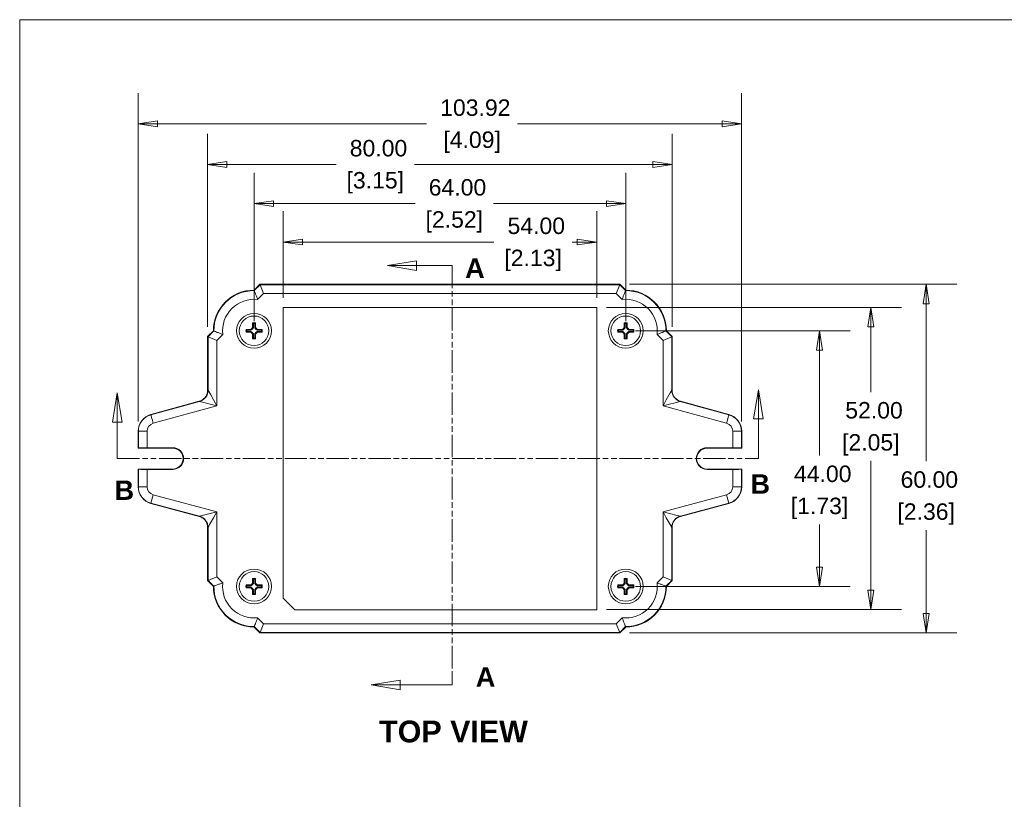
# Model space of a CAD drawing. Header units: millimetres. Extents: x 8 to 457, y 8 to 352.
# Tile 3 of 6: x 13 to 182, y 213 to 347. Entities that reach past the tile are written whole.
import ezdxf

# ---------------------------------------------------------------- set-up
doc = ezdxf.new("R2010")
doc.units = ezdxf.units.MM
doc.header["$LTSCALE"] = 1.666667
doc.linetypes.add('DOUBLE_DASH_CHAIN', pattern=[1.2403, 0.6614, -0.0827, 0.1654, -0.0827, 0.1654, -0.0827])
for name, color, linetype, lineweight in [('Dimension (ANSI)', 7, 'Continuous', 9), ('Section Line (ANSI)', 7, 'DOUBLE_DASH_CHAIN', 9), ('Sketch Geometry (ANSI)', 7, 'Continuous', 9), ('Symbol (ANSI)', 7, 'Continuous', 9), ('Visible (ANSI)', 7, 'Continuous', 9), ('Visible Narrow (ANSI)', 7, 'Continuous', 9)]:
    doc.layers.add(name, color=color, linetype=linetype, lineweight=lineweight)
doc.styles.add('Label Text (ANSI)', font='arialbd.ttf')
doc.styles.add('Note Text (ANSI)', font='arial.ttf')
doc.styles.add('Text Style95', font='arialbd.ttf')
doc.dimstyles.new('Default - mm_inch (ANSI)', dxfattribs={"dimscale": 1.666667, "dimtxt": 1.7, "dimasz": 2, "dimexe": 3.175, "dimexo": 1, "dimgap": 0.8, "dimtad": 0, "dimtih": 1, "dimtoh": 1, "dimrnd": 1e-08, "dimzin": 4, "dimdsep": 46, "dimtxsty": 'Note Text (ANSI)', "dimblk": 'Filled-1', "dimcen": 0.09, "dimdle": 10, "dimclrd": 256, "dimclre": 256, "dimclrt": 256, "dimadec": 1, "dimazin": 0, "dimtfac": 1.176471, "dimtofl": 0, "dimtmove": 0, "dimatfit": 3, "dimfxl": 0, "dimtolj": 1, "dimtzin": 0, "dimlwd": -1, "dimlwe": -1, "dimarcsym": 0})

# ---------------------------------------------------------------- blocks, each defined once
blk = doc.blocks.new('Borders Default Border')
at = {"layer": 'Sketch Geometry (ANSI)', "flags": 128}
blk.add_lwpolyline([(7.62, 7.62), (7.62, 208.28), (271.78, 208.28), (271.78, 7.62), (7.62, 7.62)], dxfattribs=at)
blk = doc.blocks.new('2dTransSection0')
at = {"layer": 'Section Line (ANSI)', "linetype": 'Continuous'}
for p, q in [((48.62, 183.38), (45.62, 182.88)), ((48.62, 182.38), (48.62, 183.38)), ((48.62, 182.88), (45.62, 182.88)), ((45.62, 182.88), (48.62, 182.38)), ((52.31, 182.88), (48.62, 182.88)), ((52.31, 182.88), (52.31, 181.47)), ((52.31, 140.99), (52.31, 139.58)), ((46.93, 140.08), (43.93, 139.58)), ((46.93, 139.58), (43.93, 139.58)), ((43.93, 139.58), (46.93, 139.08)), ((46.93, 139.08), (46.93, 140.08)), ((52.31, 139.58), (46.93, 139.58))]:
    blk.add_line(p, q, dxfattribs=at)
at = {"layer": 'Section Line (ANSI)', "linetype": 'DOUBLE_DASH_CHAIN', "ltscale": 2.110979}
blk.add_line((52.31, 182.88), (52.31, 139.58), dxfattribs=at)
at = {"layer": 'Section Line (ANSI)', "linetype": 'Continuous', "flags": 128}
for points in [[(48.62, 183.38), (45.62, 182.88), (48.62, 182.38), (48.62, 183.38)], [(46.93, 140.08), (43.93, 139.58), (46.93, 139.08), (46.93, 140.08)]]:
    blk.add_lwpolyline(points, dxfattribs=at)
at = {"layer": 'Section Line (ANSI)'}
for points in [[(48.62, 183.38), (45.62, 182.88), (48.62, 182.38), (48.62, 183.38)], [(46.93, 140.08), (43.93, 139.58), (46.93, 139.08), (46.93, 140.08)]]:
    blk.add_solid(points, dxfattribs=at)
at = {"layer": 'Section Line (ANSI)', "char_height": 2, "attachment_point": 7, "style": 'Label Text (ANSI)'}
for insert in [(53.64, 181.62), (54.74, 139.41)]:
    blk.add_mtext('A', dxfattribs=dict(at, insert=insert))
blk = doc.blocks.new('2dTransSection1')
at = {"layer": 'Section Line (ANSI)', "linetype": 'Continuous'}
for p, q in [((83.94, 170.06), (83.44, 167.06)), ((83.94, 167.06), (83.94, 170.06)), ((84.44, 167.06), (83.94, 170.06)), ((17.7, 169.73), (17.2, 166.73)), ((17.7, 166.73), (17.7, 169.73)), ((18.2, 166.73), (17.7, 169.73)), ((83.44, 167.06), (84.44, 167.06)), ((83.94, 162.95), (83.94, 167.06)), ((17.2, 166.73), (18.2, 166.73)), ((17.7, 162.95), (17.7, 166.73)), ((17.7, 162.95), (19.08, 162.95)), ((82.56, 162.95), (83.94, 162.95))]:
    blk.add_line(p, q, dxfattribs=at)
at = {"layer": 'Section Line (ANSI)', "linetype": 'DOUBLE_DASH_CHAIN', "ltscale": 2.09163}
blk.add_line((17.7, 162.95), (83.94, 162.95), dxfattribs=at)
at = {"layer": 'Section Line (ANSI)', "linetype": 'Continuous', "flags": 128}
for points in [[(84.44, 167.06), (83.94, 170.06), (83.44, 167.06), (84.44, 167.06)], [(18.2, 166.73), (17.7, 169.73), (17.2, 166.73), (18.2, 166.73)]]:
    blk.add_lwpolyline(points, dxfattribs=at)
at = {"layer": 'Section Line (ANSI)'}
for points in [[(84.44, 167.06), (83.94, 170.06), (83.44, 167.06), (84.44, 167.06)], [(18.2, 166.73), (17.7, 169.73), (17.2, 166.73), (18.2, 166.73)]]:
    blk.add_solid(points, dxfattribs=at)
at = {"layer": 'Section Line (ANSI)', "char_height": 2, "attachment_point": 7, "style": 'Label Text (ANSI)'}
for insert in [(83.12, 159.33), (17.42, 158.69)]:
    blk.add_mtext('B', dxfattribs=dict(at, insert=insert))
blk = doc.blocks.new('Filled-1')
at = {"color": 0}
for p, q in [((0, 0), (-1, 0.15)), ((-1, 0.15), (-1, -0.15)), ((-1, 0), (0, 0)), ((-1, -0.15), (0, 0))]:
    blk.add_line(p, q, dxfattribs=at)
at = {"color": 0, "flags": 128}
blk.add_lwpolyline([(-1, -0.15), (0, 0), (-1, 0.15), (-1, -0.15)], dxfattribs=at)
at = {"color": 0}
blk.add_solid([(-1, -0.15), (0, 0), (-1, 0.15), (-1, -0.15)], dxfattribs=at)
blk = doc.blocks.new('*D13')
at = {"layer": 'Defpoints', "color": 0, "transparency": 16777216}
for p in [(116.05, 301.59), (116.05, 241.59), (168.78, 241.59)]:
    blk.add_point(p, dxfattribs=at)
at = {"layer": 'Dimension (ANSI)', "transparency": 16777216}
for p, q in [((117.72, 301.59), (174.07, 301.59)), ((168.78, 298.25), (168.78, 271.12)), ((168.78, 244.92), (168.78, 259.26)), ((117.72, 241.59), (174.07, 241.59))]:
    blk.add_line(p, q, dxfattribs=at)
at = {"layer": 'Dimension (ANSI)', "transparency": 16777216, "xscale": 3.333333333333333, "yscale": 3.333333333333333, "zscale": 3.333333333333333}
for p, rotation in [((168.78, 301.59), 90), ((168.78, 241.59), 270)]:
    blk.add_blockref('Filled-1', p, dxfattribs=dict(at, rotation=rotation))
at = {"layer": 'Dimension (ANSI)', "transparency": 16777216, "char_height": 2.833, "attachment_point": 5, "style": 'Note Text (ANSI)'}
for s, insert in [('\\A1; 60.00', (168.78, 267.97)), ('\\A1;[2.36]', (168.78, 262.04))]:
    blk.add_mtext(s, dxfattribs=dict(at, insert=insert))
blk = doc.blocks.new('*D17')
at = {"layer": 'Defpoints', "color": 0, "transparency": 16777216}
for p in [(125.05, 322.22), (45.05, 292.59), (125.05, 292.59)]:
    blk.add_point(p, dxfattribs=at)
at = {"layer": 'Dimension (ANSI)', "transparency": 16777216}
for p, q in [((45.05, 294.25), (45.05, 327.51)), ((125.05, 294.25), (125.05, 327.51)), ((48.39, 322.22), (67.19, 322.22)), ((121.72, 322.22), (80.67, 322.22))]:
    blk.add_line(p, q, dxfattribs=at)
at = {"layer": 'Dimension (ANSI)', "transparency": 16777216, "xscale": 3.333333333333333, "yscale": 3.333333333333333, "zscale": 3.333333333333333, "rotation": 180}
blk.add_blockref('Filled-1', (45.05, 322.22), dxfattribs=at)
at = {"layer": 'Dimension (ANSI)', "transparency": 16777216, "xscale": 3.333333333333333, "yscale": 3.333333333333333, "zscale": 3.333333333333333}
blk.add_blockref('Filled-1', (125.05, 322.22), dxfattribs=at)
at = {"layer": 'Dimension (ANSI)', "transparency": 16777216, "char_height": 2.833, "attachment_point": 5, "style": 'Note Text (ANSI)'}
for s, insert in [('\\A1; 80.00', (73.93, 325)), ('\\A1;[3.15]', (73.93, 319.07))]:
    blk.add_mtext(s, dxfattribs=dict(at, insert=insert))
blk = doc.blocks.new('*D18')
at = {"layer": 'Defpoints', "color": 0, "transparency": 16777216}
for p in [(53.05, 315.48), (53.05, 293.59), (117.05, 293.59)]:
    blk.add_point(p, dxfattribs=at)
at = {"layer": 'Dimension (ANSI)', "transparency": 16777216}
for p, q in [((53.05, 295.25), (53.05, 320.77)), ((117.05, 295.25), (117.05, 320.77)), ((56.39, 315.48), (80.79, 315.48)), ((113.72, 315.48), (94.27, 315.48))]:
    blk.add_line(p, q, dxfattribs=at)
at = {"layer": 'Dimension (ANSI)', "transparency": 16777216, "xscale": 3.333333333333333, "yscale": 3.333333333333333, "zscale": 3.333333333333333, "rotation": 180}
blk.add_blockref('Filled-1', (53.05, 315.48), dxfattribs=at)
at = {"layer": 'Dimension (ANSI)', "transparency": 16777216, "xscale": 3.333333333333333, "yscale": 3.333333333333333, "zscale": 3.333333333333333}
blk.add_blockref('Filled-1', (117.05, 315.48), dxfattribs=at)
at = {"layer": 'Dimension (ANSI)', "transparency": 16777216, "char_height": 2.833, "attachment_point": 5, "style": 'Note Text (ANSI)'}
for s, insert in [('\\A1; 64.00', (87.53, 318.26)), ('\\A1;[2.52]', (87.53, 312.33))]:
    blk.add_mtext(s, dxfattribs=dict(at, insert=insert))
blk = doc.blocks.new('*D19')
at = {"layer": 'Defpoints', "color": 0, "transparency": 16777216}
for p in [(117.05, 293.59), (117.05, 249.59), (150.42, 249.59)]:
    blk.add_point(p, dxfattribs=at)
at = {"layer": 'Dimension (ANSI)', "transparency": 16777216}
for p, q in [((118.72, 293.59), (155.71, 293.59)), ((150.42, 290.25), (150.42, 272.1)), ((150.42, 252.92), (150.42, 260.24)), ((118.72, 249.59), (155.71, 249.59))]:
    blk.add_line(p, q, dxfattribs=at)
at = {"layer": 'Dimension (ANSI)', "transparency": 16777216, "xscale": 3.333333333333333, "yscale": 3.333333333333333, "zscale": 3.333333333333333}
for p, rotation in [((150.42, 293.59), 90), ((150.42, 249.59), 270)]:
    blk.add_blockref('Filled-1', p, dxfattribs=dict(at, rotation=rotation))
at = {"layer": 'Dimension (ANSI)', "transparency": 16777216, "char_height": 2.833, "attachment_point": 5, "style": 'Note Text (ANSI)'}
for s, insert in [('\\A1; 44.00', (150.42, 268.95)), ('\\A1;[1.73]', (150.42, 263.02))]:
    blk.add_mtext(s, dxfattribs=dict(at, insert=insert))
blk = doc.blocks.new('*D35')
at = {"layer": 'Defpoints', "color": 0, "transparency": 16777216}
for p in [(137.01, 329.2), (33.09, 276.3), (137.01, 276.3)]:
    blk.add_point(p, dxfattribs=at)
at = {"layer": 'Dimension (ANSI)', "transparency": 16777216}
for p, q in [((33.09, 277.97), (33.09, 334.49)), ((137.01, 277.97), (137.01, 334.49)), ((36.42, 329.2), (82.77, 329.2)), ((133.68, 329.2), (98.43, 329.2))]:
    blk.add_line(p, q, dxfattribs=at)
at = {"layer": 'Dimension (ANSI)', "transparency": 16777216, "xscale": 3.333333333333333, "yscale": 3.333333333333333, "zscale": 3.333333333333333, "rotation": 180}
blk.add_blockref('Filled-1', (33.09, 329.2), dxfattribs=at)
at = {"layer": 'Dimension (ANSI)', "transparency": 16777216, "xscale": 3.333333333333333, "yscale": 3.333333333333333, "zscale": 3.333333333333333}
blk.add_blockref('Filled-1', (137.01, 329.2), dxfattribs=at)
at = {"layer": 'Dimension (ANSI)', "transparency": 16777216, "attachment_point": 5, "style": 'Note Text (ANSI)'}
for s, insert, char_height in [('\\A1; 103.92', (90.6, 331.98), 2.8333), ('\\A1;[4.09]', (90.6, 326.05), 2.833)]:
    blk.add_mtext(s, dxfattribs=dict(at, insert=insert, char_height=char_height))
blk = doc.blocks.new('*D36')
at = {"layer": 'Defpoints', "color": 0, "transparency": 16777216}
for p in [(112.05, 297.59), (112.05, 245.59), (159.25, 245.59)]:
    blk.add_point(p, dxfattribs=at)
at = {"layer": 'Dimension (ANSI)', "transparency": 16777216}
for p, q in [((113.72, 297.59), (164.54, 297.59)), ((159.25, 294.25), (159.25, 283.04)), ((159.25, 248.92), (159.25, 271.18)), ((113.72, 245.59), (164.54, 245.59))]:
    blk.add_line(p, q, dxfattribs=at)
at = {"layer": 'Dimension (ANSI)', "transparency": 16777216, "xscale": 3.333333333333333, "yscale": 3.333333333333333, "zscale": 3.333333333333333}
for p, rotation in [((159.25, 297.59), 90), ((159.25, 245.59), 270)]:
    blk.add_blockref('Filled-1', p, dxfattribs=dict(at, rotation=rotation))
at = {"layer": 'Dimension (ANSI)', "transparency": 16777216, "char_height": 2.833, "attachment_point": 5, "style": 'Note Text (ANSI)'}
for s, insert in [('\\A1; 52.00', (159.25, 279.89)), ('\\A1;[2.05]', (159.25, 273.96))]:
    blk.add_mtext(s, dxfattribs=dict(at, insert=insert))
blk = doc.blocks.new('*D37')
at = {"layer": 'Defpoints', "color": 0, "transparency": 16777216}
for p in [(112.05, 308.86), (58.05, 297.59), (112.05, 297.59)]:
    blk.add_point(p, dxfattribs=at)
at = {"layer": 'Dimension (ANSI)', "transparency": 16777216}
for p, q in [((58.05, 299.25), (58.05, 314.15)), ((112.05, 299.25), (112.05, 314.15)), ((61.39, 308.86), (94.36, 308.86)), ((108.72, 308.86), (107.84, 308.86))]:
    blk.add_line(p, q, dxfattribs=at)
at = {"layer": 'Dimension (ANSI)', "transparency": 16777216, "xscale": 3.333333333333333, "yscale": 3.333333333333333, "zscale": 3.333333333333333, "rotation": 180}
blk.add_blockref('Filled-1', (58.05, 308.86), dxfattribs=at)
at = {"layer": 'Dimension (ANSI)', "transparency": 16777216, "xscale": 3.333333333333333, "yscale": 3.333333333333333, "zscale": 3.333333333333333}
blk.add_blockref('Filled-1', (112.05, 308.86), dxfattribs=at)
at = {"layer": 'Dimension (ANSI)', "transparency": 16777216, "char_height": 2.833, "attachment_point": 5, "style": 'Note Text (ANSI)'}
for s, insert in [('\\A1; 54.00', (101.1, 311.64)), ('\\A1;[2.13]', (101.1, 305.71))]:
    blk.add_mtext(s, dxfattribs=dict(at, insert=insert))

msp = doc.modelspace()

# ---------------------------------------------------------------- linework, layer by layer
at = {"layer": 'Visible (ANSI)'}
for p, q in [((54.0517, 301.5869), (53.0517, 300.5869)), ((116.0517, 301.5869), (54.0517, 301.5869)), ((54.0847, 301.5073), (54.0517, 301.5869)), ((54.7058, 300.0079), (54.0847, 301.5073)), ((115.3976, 300.0079), (116.0187, 301.5073)), ((116.0187, 301.5073), (116.0517, 301.5869)), ((117.0517, 300.5869), (116.0517, 301.5869)), ((112.0517, 297.5869), (58.0517, 297.5869)), ((58.0517, 297.5869), (58.0517, 247.5869)), ((112.0517, 245.5869), (112.0517, 297.5869)), ((46.0517, 293.5869), (45.0517, 292.5869)), ((51.6742, 293.8369), (52.4742, 293.8369)), ((52.4742, 293.3369), (51.6742, 293.3369)), ((51.7975, 293.6959), (52.5258, 293.6959)), ((52.5258, 293.478), (51.7975, 293.478)), ((52.4742, 293.8369), (52.6517, 293.9869)), ((52.4742, 293.8369), (52.5258, 293.6959)), ((52.4742, 293.3369), (52.5258, 293.478)), ((52.6517, 293.1869), (52.4742, 293.3369)), ((52.5258, 293.6959), (52.7518, 293.8868)), ((52.7518, 293.287), (52.5258, 293.478)), ((52.6517, 293.9869), (52.8017, 294.1644)), ((52.6517, 293.9869), (52.7518, 293.8868)), ((52.7518, 293.8868), (52.9428, 294.1128)), ((52.8017, 294.1644), (52.8017, 294.9644)), ((52.8017, 294.1644), (52.9428, 294.1128)), ((52.9428, 294.1128), (52.9428, 294.8411)), ((53.1606, 294.8411), (53.1606, 294.1128)), ((53.3017, 294.1644), (53.1606, 294.1128)), ((53.1606, 294.1128), (53.3516, 293.8868)), ((53.3017, 294.9644), (53.3017, 294.1644)), ((53.3017, 294.1644), (53.4517, 293.9869)), ((53.4517, 293.9869), (53.3516, 293.8868)), ((53.3516, 293.8868), (53.5776, 293.6959)), ((53.5776, 293.478), (53.3516, 293.287)), ((53.4517, 293.9869), (53.6292, 293.8369)), ((53.6292, 293.3369), (53.4517, 293.1869)), ((53.6292, 293.8369), (53.5776, 293.6959)), ((53.5776, 293.6959), (54.3059, 293.6959)), ((53.6292, 293.3369), (53.5776, 293.478)), ((54.3059, 293.478), (53.5776, 293.478)), ((53.6292, 293.8369), (54.4292, 293.8369)), ((54.4292, 293.3369), (53.6292, 293.3369)), ((115.6742, 293.8369), (116.4742, 293.8369)), ((116.4742, 293.3369), (115.6742, 293.3369)), ((115.7975, 293.6959), (116.5258, 293.6959)), ((116.5258, 293.478), (115.7975, 293.478)), ((116.4742, 293.8369), (116.6517, 293.9869)), ((116.4742, 293.8369), (116.5258, 293.6959)), ((116.4742, 293.3369), (116.5258, 293.478)), ((116.6517, 293.1869), (116.4742, 293.3369)), ((116.5258, 293.6959), (116.7518, 293.8868)), ((116.7518, 293.287), (116.5258, 293.478)), ((116.6517, 293.9869), (116.8017, 294.1644)), ((116.6517, 293.9869), (116.7518, 293.8868)), ((116.7518, 293.8868), (116.9428, 294.1128)), ((116.8017, 294.1644), (116.8017, 294.9644)), ((116.8017, 294.1644), (116.9428, 294.1128)), ((116.9428, 294.1128), (116.9428, 294.8411)), ((117.1606, 294.8411), (117.1606, 294.1128)), ((117.3017, 294.1644), (117.1606, 294.1128)), ((117.1606, 294.1128), (117.3516, 293.8868)), ((117.3017, 294.9644), (117.3017, 294.1644)), ((117.3017, 294.1644), (117.4517, 293.9869)), ((117.4517, 293.9869), (117.3516, 293.8868)), ((117.3516, 293.8868), (117.5776, 293.6959)), ((117.5776, 293.478), (117.3516, 293.287)), ((117.4517, 293.9869), (117.6292, 293.8369)), ((117.6292, 293.3369), (117.4517, 293.1869)), ((117.6292, 293.8369), (117.5776, 293.6959)), ((117.5776, 293.6959), (118.3059, 293.6959)), ((117.6292, 293.3369), (117.5776, 293.478)), ((118.3059, 293.478), (117.5776, 293.478)), ((117.6292, 293.8369), (118.4292, 293.8369)), ((118.4292, 293.3369), (117.6292, 293.3369)), ((125.0517, 292.5869), (124.0517, 293.5869)), ((45.0517, 292.5869), (45.0517, 286.5869)), ((45.1313, 292.554), (45.0517, 292.5869)), ((46.6308, 291.9328), (45.1313, 292.554)), ((52.6517, 293.1869), (52.7518, 293.287)), ((52.8017, 293.0094), (52.6517, 293.1869)), ((52.9428, 293.061), (52.7518, 293.287)), ((52.8017, 293.0094), (52.9428, 293.061)), ((52.8017, 292.2094), (52.8017, 293.0094)), ((52.9428, 292.3327), (52.9428, 293.061)), ((53.3516, 293.287), (53.1606, 293.061)), ((53.3017, 293.0094), (53.1606, 293.061)), ((53.1606, 293.061), (53.1606, 292.3327)), ((53.4517, 293.1869), (53.3017, 293.0094)), ((53.3017, 293.0094), (53.3017, 292.2094)), ((53.4517, 293.1869), (53.3516, 293.287)), ((116.6517, 293.1869), (116.7518, 293.287)), ((116.8017, 293.0094), (116.6517, 293.1869)), ((116.9428, 293.061), (116.7518, 293.287)), ((116.8017, 293.0094), (116.9428, 293.061)), ((116.8017, 292.2094), (116.8017, 293.0094)), ((116.9428, 292.3327), (116.9428, 293.061)), ((117.3516, 293.287), (117.1606, 293.061)), ((117.3017, 293.0094), (117.1606, 293.061)), ((117.1606, 293.061), (117.1606, 292.3327)), ((117.4517, 293.1869), (117.3017, 293.0094)), ((117.3017, 293.0094), (117.3017, 292.2094)), ((117.4517, 293.1869), (117.3516, 293.287)), ((123.4726, 291.9328), (124.9721, 292.554)), ((124.9721, 292.554), (125.0517, 292.5869)), ((125.0517, 286.5869), (125.0517, 292.5869)), ((45.0517, 286.5869), (45.091, 286.5869)), ((45.0517, 282.9936), (45.0517, 286.5869)), ((45.091, 286.5869), (45.091, 283.388)), ((125.0125, 283.388), (125.0125, 286.5869)), ((125.0125, 286.5869), (125.0517, 286.5869)), ((125.0517, 286.5869), (125.0517, 282.9936)), ((35.2856, 279.1635), (43.6227, 281.4605)), ((126.4807, 281.4605), (134.8179, 279.1635)), ((33.091, 273.3762), (33.091, 276.3037)), ((137.0124, 276.3037), (137.0124, 273.3762)), ((33.1313, 273.4165), (33.091, 273.3762)), ((39.0517, 273.3762), (33.091, 273.3762)), ((34.6308, 273.4548), (39.0517, 273.4548)), ((131.0517, 273.4548), (135.4726, 273.4548)), ((137.0124, 273.3762), (131.0517, 273.3762)), ((136.9721, 273.4165), (137.0124, 273.3762)), ((33.091, 266.7362), (33.091, 269.7976)), ((33.091, 269.7976), (39.0517, 269.7976)), ((33.1313, 269.7573), (33.091, 269.7976)), ((39.0517, 269.7191), (34.6308, 269.7191)), ((131.0517, 269.7976), (137.0124, 269.7976)), ((135.4726, 269.7191), (131.0517, 269.7191)), ((136.9721, 269.7573), (137.0124, 269.7976)), ((137.0124, 269.7976), (137.0124, 266.7362)), ((43.6091, 261.646), (35.2854, 263.8764)), ((134.818, 263.8764), (126.4943, 261.646)), ((45.0517, 256.5869), (45.0517, 260.1093)), ((45.091, 259.7148), (45.091, 256.5869)), ((125.0125, 256.5869), (125.0125, 259.7148)), ((125.0517, 260.1093), (125.0517, 256.5869)), ((45.0517, 256.5869), (45.0517, 250.5869)), ((45.091, 256.5869), (45.0517, 256.5869)), ((125.0517, 256.5869), (125.0125, 256.5869)), ((125.0517, 250.5869), (125.0517, 256.5869)), ((46.6308, 251.241), (45.1313, 250.6199)), ((52.8017, 250.1644), (52.8017, 250.9644)), ((53.3017, 250.9644), (53.3017, 250.1644)), ((116.8017, 250.1644), (116.8017, 250.9644)), ((117.3017, 250.9644), (117.3017, 250.1644)), ((123.4726, 251.241), (124.9721, 250.6199)), ((45.1313, 250.6199), (45.0517, 250.5869)), ((45.0517, 250.5869), (46.0517, 249.5869)), ((51.6742, 249.8369), (52.4742, 249.8369)), ((52.4742, 249.3369), (51.6742, 249.3369)), ((51.7975, 249.6959), (52.5258, 249.6959)), ((52.5258, 249.478), (51.7975, 249.478)), ((52.4742, 249.8369), (52.6517, 249.9869)), ((52.4742, 249.8369), (52.5258, 249.6959)), ((52.4742, 249.3369), (52.5258, 249.478)), ((52.6517, 249.1869), (52.4742, 249.3369)), ((52.5258, 249.6959), (52.7518, 249.8868)), ((52.7518, 249.287), (52.5258, 249.478)), ((52.6517, 249.9869), (52.8017, 250.1644)), ((52.6517, 249.9869), (52.7518, 249.8868)), ((52.6517, 249.1869), (52.7518, 249.287)), ((52.7518, 249.8868), (52.9428, 250.1128)), ((52.9428, 249.061), (52.7518, 249.287)), ((52.8017, 250.1644), (52.9428, 250.1128)), ((52.9428, 250.1128), (52.9428, 250.8411)), ((53.1606, 250.8411), (53.1606, 250.1128)), ((53.3017, 250.1644), (53.1606, 250.1128)), ((53.1606, 250.1128), (53.3516, 249.8868)), ((53.3516, 249.287), (53.1606, 249.061)), ((53.3017, 250.1644), (53.4517, 249.9869)), ((53.4517, 249.9869), (53.3516, 249.8868)), ((53.3516, 249.8868), (53.5776, 249.6959)), ((53.5776, 249.478), (53.3516, 249.287)), ((53.4517, 249.1869), (53.3516, 249.287)), ((53.4517, 249.9869), (53.6292, 249.8369)), ((53.6292, 249.3369), (53.4517, 249.1869)), ((53.6292, 249.8369), (53.5776, 249.6959)), ((53.5776, 249.6959), (54.3059, 249.6959)), ((53.6292, 249.3369), (53.5776, 249.478)), ((54.3059, 249.478), (53.5776, 249.478)), ((53.6292, 249.8369), (54.4292, 249.8369)), ((54.4292, 249.3369), (53.6292, 249.3369)), ((115.6742, 249.8369), (116.4742, 249.8369)), ((116.4742, 249.3369), (115.6742, 249.3369)), ((115.7975, 249.6959), (116.5258, 249.6959)), ((116.5258, 249.478), (115.7975, 249.478)), ((116.4742, 249.8369), (116.6517, 249.9869)), ((116.4742, 249.8369), (116.5258, 249.6959)), ((116.4742, 249.3369), (116.5258, 249.478)), ((116.6517, 249.1869), (116.4742, 249.3369)), ((116.5258, 249.6959), (116.7518, 249.8868)), ((116.7518, 249.287), (116.5258, 249.478)), ((116.6517, 249.9869), (116.8017, 250.1644)), ((116.6517, 249.9869), (116.7518, 249.8868)), ((116.6517, 249.1869), (116.7518, 249.287)), ((116.7518, 249.8868), (116.9428, 250.1128)), ((116.9428, 249.061), (116.7518, 249.287)), ((116.8017, 250.1644), (116.9428, 250.1128)), ((116.9428, 250.1128), (116.9428, 250.8411)), ((117.1606, 250.8411), (117.1606, 250.1128)), ((117.3017, 250.1644), (117.1606, 250.1128)), ((117.1606, 250.1128), (117.3516, 249.8868)), ((117.3516, 249.287), (117.1606, 249.061)), ((117.3017, 250.1644), (117.4517, 249.9869)), ((117.4517, 249.9869), (117.3516, 249.8868)), ((117.3516, 249.8868), (117.5776, 249.6959)), ((117.5776, 249.478), (117.3516, 249.287)), ((117.4517, 249.1869), (117.3516, 249.287)), ((117.4517, 249.9869), (117.6292, 249.8369)), ((117.6292, 249.3369), (117.4517, 249.1869)), ((117.6292, 249.8369), (117.5776, 249.6959)), ((117.5776, 249.6959), (118.3059, 249.6959)), ((117.6292, 249.3369), (117.5776, 249.478)), ((118.3059, 249.478), (117.5776, 249.478)), ((117.6292, 249.8369), (118.4292, 249.8369)), ((118.4292, 249.3369), (117.6292, 249.3369)), ((124.0517, 249.5869), (125.0517, 250.5869)), ((124.9721, 250.6199), (125.0517, 250.5869)), ((52.8017, 249.0094), (52.6517, 249.1869)), ((52.8017, 249.0094), (52.9428, 249.061)), ((52.8017, 248.2094), (52.8017, 249.0094)), ((52.9428, 248.3327), (52.9428, 249.061)), ((53.3017, 249.0094), (53.1606, 249.061)), ((53.1606, 249.061), (53.1606, 248.3327)), ((53.4517, 249.1869), (53.3017, 249.0094)), ((53.3017, 249.0094), (53.3017, 248.2094)), ((58.0517, 247.5869), (60.0517, 245.5869)), ((116.8017, 249.0094), (116.6517, 249.1869)), ((116.8017, 249.0094), (116.9428, 249.061)), ((116.8017, 248.2094), (116.8017, 249.0094)), ((116.9428, 248.3327), (116.9428, 249.061)), ((117.3017, 249.0094), (117.1606, 249.061)), ((117.1606, 249.061), (117.1606, 248.3327)), ((117.4517, 249.1869), (117.3017, 249.0094)), ((117.3017, 249.0094), (117.3017, 248.2094)), ((60.0517, 245.5869), (112.0517, 245.5869)), ((53.0517, 242.5869), (54.0517, 241.5869)), ((54.7058, 243.166), (54.0847, 241.6665)), ((115.3976, 243.166), (116.0187, 241.6665)), ((116.0517, 241.5869), (117.0517, 242.5869)), ((54.0847, 241.6665), (54.0517, 241.5869)), ((54.0517, 241.5869), (116.0517, 241.5869)), ((116.0187, 241.6665), (116.0517, 241.5869))]:
    msp.add_line(p, q, dxfattribs=at)
for centre, radius in [((53.0517, 293.5869), 3), ((53.0517, 293.5869), 2.545), ((117.0517, 293.5869), 3), ((117.0517, 293.5869), 2.545), ((53.0517, 249.5869), 3), ((53.0517, 249.5869), 2.545), ((117.0517, 249.5869), 3), ((117.0517, 249.5869), 2.545)]:
    msp.add_circle(centre, radius, dxfattribs=at)
for centre, radius, start, end in [((53.0517, 293.5869), 7, 90, 180), ((117.0517, 293.5869), 7, 0, 90), ((53.0517, 293.5869), 1.4, 169.713439, 190.286561), ((53.0517, 293.5869), 1.2589, 175.035875, 184.964125), ((53.0517, 293.5869), 1.4, 79.713439, 100.286561), ((53.0517, 293.5869), 1.2589, 85.035875, 94.964125), ((53.0517, 293.5869), 1.2589, 355.035875, 4.964125), ((53.0517, 293.5869), 1.4, 349.713439, 10.286561), ((117.0517, 293.5869), 1.4, 169.713439, 190.286561), ((117.0517, 293.5869), 1.2589, 175.035875, 184.964125), ((117.0517, 293.5869), 1.4, 79.713439, 100.286561), ((117.0517, 293.5869), 1.2589, 85.035875, 94.964125), ((117.0517, 293.5869), 1.2589, 355.035875, 4.964125), ((117.0517, 293.5869), 1.4, 349.713439, 10.286561), ((53.0517, 293.5869), 1.4, 259.713439, 280.286561), ((53.0517, 293.5869), 1.2589, 265.035875, 274.964125), ((117.0517, 293.5869), 1.4, 259.713439, 280.286561), ((117.0517, 293.5869), 1.2589, 265.035875, 274.964125), ((36.0517, 276.3037), 2.9607, 104.997335, 180), ((134.0517, 276.3037), 2.9607, 0, 75.002665), ((39.0517, 271.5869), 1.8678, 270, 90), ((39.0517, 271.5869), 1.7893, 270, 90), ((131.0517, 271.5869), 1.8678, 90, 270), ((131.0517, 271.5869), 1.7893, 90, 270), ((36.0517, 266.7362), 2.9607, 180, 255), ((134.0517, 266.7362), 2.9607, 285, 0), ((53.0517, 249.5869), 1.4, 79.713439, 100.286561), ((117.0517, 249.5869), 1.4, 79.713439, 100.286561), ((53.0517, 249.5869), 7, 180, 270), ((53.0517, 249.5869), 1.4, 169.713439, 190.286561), ((53.0517, 249.5869), 1.2589, 175.035875, 184.964125), ((53.0517, 249.5869), 1.2589, 85.035875, 94.964125), ((53.0517, 249.5869), 1.2589, 355.035875, 4.964125), ((53.0517, 249.5869), 1.4, 349.713439, 10.286561), ((117.0517, 249.5869), 1.4, 169.713439, 190.286561), ((117.0517, 249.5869), 1.2589, 175.035875, 184.964125), ((117.0517, 249.5869), 1.2589, 85.035875, 94.964125), ((117.0517, 249.5869), 7, 270, 0), ((117.0517, 249.5869), 1.2589, 355.035875, 4.964125), ((117.0517, 249.5869), 1.4, 349.713439, 10.286561), ((53.0517, 249.5869), 1.4, 259.713439, 280.286561), ((53.0517, 249.5869), 1.2589, 265.035875, 274.964125), ((117.0517, 249.5869), 1.4, 259.713439, 280.286561), ((117.0517, 249.5869), 1.2589, 265.035875, 274.964125)]:
    msp.add_arc(centre, radius, start, end, dxfattribs=at)
for centre, major_axis, ratio, start_param, end_param in [((43.0903, 283.389), (-1.5918, 1.2126), 0.99945864, 2.49087303, 3.63034237), ((127.0131, 283.389), (-1.5918, -1.2126), 0.99945864, 5.79443559, 6.93390493), ((34.6308, 273.4155), (-1.5, 0), 0.02618592, 4.71238898, 6.25700537), ((135.4726, 273.4155), (1.5, 0), 0.02618592, 0.02617994, 1.57079633), ((34.6308, 269.7584), (-1.5, 0), 0.02618592, 0.02617994, 1.57079633), ((135.4726, 269.7584), (1.5, 0), 0.02618592, 4.71238898, 6.25700537), ((43.0903, 259.7138), (1.5876, 1.2182), 0.99945573, 5.79091966, 6.93742086), ((127.0131, 259.7138), (1.5876, -1.2182), 0.99945573, 2.4873571, 3.6338583)]:
    msp.add_ellipse(centre, major_axis=major_axis, ratio=ratio, start_param=start_param, end_param=end_param, dxfattribs=at)
for points, degree in [([(53.0846, 300.5073), (53.0737, 300.5338), (53.0627, 300.5604), (53.0517, 300.5869)], 3), ([(117.0188, 300.5073), (117.0298, 300.5338), (117.0407, 300.5604), (117.0517, 300.5869)], 3), ([(46.1314, 293.554), (46.1048, 293.565), (46.0782, 293.5759), (46.0517, 293.5869)], 3), ([(51.7975, 293.6959), (51.7359, 293.7631), (51.6742, 293.8369)], 2), ([(51.6742, 293.3369), (51.7359, 293.4108), (51.7975, 293.478)], 2), ([(52.8017, 294.9644), (52.8755, 294.9028), (52.9428, 294.8411)], 2), ([(53.3017, 294.9644), (53.2279, 294.9028), (53.1606, 294.8411)], 2), ([(54.3059, 293.6959), (54.3676, 293.7631), (54.4292, 293.8369)], 2), ([(54.4292, 293.3369), (54.3676, 293.4108), (54.3059, 293.478)], 2), ([(115.7975, 293.6959), (115.7359, 293.7631), (115.6742, 293.8369)], 2), ([(115.6742, 293.3369), (115.7359, 293.4108), (115.7975, 293.478)], 2), ([(116.8017, 294.9644), (116.8755, 294.9028), (116.9428, 294.8411)], 2), ([(117.3017, 294.9644), (117.2279, 294.9028), (117.1606, 294.8411)], 2), ([(118.3059, 293.6959), (118.3676, 293.7631), (118.4292, 293.8369)], 2), ([(118.4292, 293.3369), (118.3676, 293.4108), (118.3059, 293.478)], 2), ([(123.972, 293.554), (123.9986, 293.565), (124.0252, 293.5759), (124.0517, 293.5869)], 3), ([(52.8017, 292.2094), (52.8755, 292.2711), (52.9428, 292.3327)], 2), ([(53.3017, 292.2094), (53.2279, 292.2711), (53.1606, 292.3327)], 2), ([(116.8017, 292.2094), (116.8755, 292.2711), (116.9428, 292.3327)], 2), ([(117.3017, 292.2094), (117.2279, 292.2711), (117.1606, 292.3327)], 2), ([(45.091, 283.388), (45.091, 283.2797), (45.0823, 283.1722), (45.0648, 283.0654)], 3), ([(125.0386, 283.0654), (125.0212, 283.1722), (125.0125, 283.2797), (125.0125, 283.388)], 3), ([(45.0648, 260.0374), (45.0823, 259.9306), (45.091, 259.8231), (45.091, 259.7148)], 3), ([(125.0125, 259.7148), (125.0125, 259.8231), (125.0212, 259.9306), (125.0386, 260.0374)], 3), ([(52.8017, 250.9644), (52.8755, 250.9028), (52.9428, 250.8411)], 2), ([(53.3017, 250.9644), (53.2279, 250.9028), (53.1606, 250.8411)], 2), ([(116.8017, 250.9644), (116.8755, 250.9028), (116.9428, 250.8411)], 2), ([(117.3017, 250.9644), (117.2279, 250.9028), (117.1606, 250.8411)], 2), ([(46.1314, 249.6198), (46.1048, 249.6089), (46.0782, 249.5979), (46.0517, 249.5869)], 3), ([(51.7975, 249.6959), (51.7359, 249.7631), (51.6742, 249.8369)], 2), ([(51.6742, 249.3369), (51.7359, 249.4108), (51.7975, 249.478)], 2), ([(54.3059, 249.6959), (54.3676, 249.7631), (54.4292, 249.8369)], 2), ([(54.4292, 249.3369), (54.3676, 249.4108), (54.3059, 249.478)], 2), ([(115.7975, 249.6959), (115.7359, 249.7631), (115.6742, 249.8369)], 2), ([(115.6742, 249.3369), (115.7359, 249.4108), (115.7975, 249.478)], 2), ([(118.3059, 249.6959), (118.3676, 249.7631), (118.4292, 249.8369)], 2), ([(118.4292, 249.3369), (118.3676, 249.4108), (118.3059, 249.478)], 2), ([(123.972, 249.6198), (123.9986, 249.6089), (124.0252, 249.5979), (124.0517, 249.5869)], 3), ([(52.8017, 248.2094), (52.8755, 248.2711), (52.9428, 248.3327)], 2), ([(53.3017, 248.2094), (53.2279, 248.2711), (53.1606, 248.3327)], 2), ([(116.8017, 248.2094), (116.8755, 248.2711), (116.9428, 248.3327)], 2), ([(117.3017, 248.2094), (117.2279, 248.2711), (117.1606, 248.3327)], 2), ([(53.0846, 242.6666), (53.0737, 242.64), (53.0627, 242.6135), (53.0517, 242.5869)], 3), ([(117.0188, 242.6666), (117.0298, 242.64), (117.0407, 242.6135), (117.0517, 242.5869)], 3)]:
    msp.add_open_spline(points, degree=degree, dxfattribs=at)
for points in [[(53.0846, 300.5073), (53.0857, 300.5046), (53.0911, 300.4916), (53.1098, 300.446), (53.1234, 300.4128), (53.1742, 300.2876), (53.2226, 300.1677), (53.3353, 299.8816), (53.4002, 299.7135), (53.5339, 299.3561), (53.6039, 299.1628), (53.6704, 298.9724)], [(117.0188, 300.5073), (117.0177, 300.5046), (117.0124, 300.4916), (116.9937, 300.446), (116.9801, 300.4128), (116.9292, 300.2876), (116.8808, 300.1677), (116.7681, 299.8816), (116.7032, 299.7135), (116.5696, 299.3561), (116.4995, 299.1628), (116.4331, 298.9724)], [(46.1314, 293.554), (46.1341, 293.5529), (46.1471, 293.5476), (46.1927, 293.5289), (46.2259, 293.5153), (46.3511, 293.4644), (46.471, 293.416), (46.7571, 293.3034), (46.9252, 293.2384), (47.2826, 293.1048), (47.4758, 293.0347), (47.6662, 292.9683)], [(123.972, 293.554), (123.9694, 293.5529), (123.9564, 293.5476), (123.9108, 293.5289), (123.8775, 293.5153), (123.7524, 293.4644), (123.6324, 293.416), (123.3464, 293.3034), (123.1782, 293.2384), (122.8209, 293.1048), (122.6276, 293.0347), (122.4372, 292.9683)], [(46.1314, 249.6198), (46.1341, 249.6209), (46.1471, 249.6263), (46.1927, 249.645), (46.2259, 249.6586), (46.3511, 249.7095), (46.471, 249.7579), (46.7571, 249.8705), (46.9252, 249.9354), (47.2826, 250.0691), (47.4758, 250.1392), (47.6662, 250.2056)], [(123.972, 249.6198), (123.9694, 249.6209), (123.9564, 249.6263), (123.9108, 249.645), (123.8775, 249.6586), (123.7524, 249.7095), (123.6324, 249.7579), (123.3464, 249.8705), (123.1782, 249.9354), (122.8209, 250.0691), (122.6276, 250.1392), (122.4372, 250.2056)], [(53.0846, 242.6666), (53.0857, 242.6693), (53.0911, 242.6823), (53.1098, 242.7279), (53.1234, 242.7611), (53.1742, 242.8863), (53.2226, 243.0062), (53.3353, 243.2923), (53.4002, 243.4604), (53.5339, 243.8178), (53.6039, 244.011), (53.6704, 244.2014)], [(117.0188, 242.6666), (117.0177, 242.6693), (117.0124, 242.6823), (116.9937, 242.7279), (116.9801, 242.7611), (116.9292, 242.8863), (116.8808, 243.0062), (116.7681, 243.2923), (116.7032, 243.4604), (116.5696, 243.8178), (116.4995, 244.011), (116.4331, 244.2014)]]:
    msp.add_open_spline(points, degree=3, knots=[0, 0, 0, 0, 0.00030245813, 0.00030245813, 0.00060491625, 0.00060491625, 0.0012098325, 0.0012098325, 0.00181474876, 0.00181474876, 0.00241966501, 0.00241966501, 0.00241966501, 0.00241966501], dxfattribs=at)
at = {"layer": 'Visible Narrow (ANSI)'}
for p, q in [((53.0846, 300.5073), (54.0847, 301.5073)), ((54.0847, 301.5073), (116.0187, 301.5073)), ((116.0187, 301.5073), (117.0188, 300.5073)), ((54.7058, 300.0079), (53.6704, 298.9724)), ((115.3976, 300.0079), (54.7058, 300.0079)), ((116.4331, 298.9724), (115.3976, 300.0079)), ((45.1313, 292.554), (46.1314, 293.554)), ((123.972, 293.554), (124.9721, 292.554)), ((45.1313, 283.3573), (45.1313, 292.554)), ((47.6662, 292.9683), (46.6308, 291.9328)), ((46.6308, 291.9328), (46.6308, 280.692)), ((123.4726, 291.9328), (122.4372, 292.9683)), ((123.4726, 280.692), (123.4726, 291.9328)), ((124.9721, 292.554), (124.9721, 283.3573)), ((45.091, 283.388), (45.1313, 283.3573)), ((45.1313, 283.3573), (45.1667, 283.2944)), ((45.1667, 283.2944), (45.2565, 283.1347)), ((45.2565, 283.1347), (45.5841, 282.5525)), ((124.8469, 283.1347), (124.706, 282.8843)), ((124.9367, 283.2944), (124.8469, 283.1347)), ((124.9721, 283.3573), (124.9367, 283.2944)), ((124.9721, 283.3573), (125.0125, 283.388)), ((35.2961, 279.1247), (43.663, 281.4298)), ((43.663, 281.4298), (43.6227, 281.4605)), ((43.663, 281.4298), (43.7331, 281.4124)), ((45.5841, 282.5525), (46.0658, 281.6962)), ((46.0658, 281.6962), (46.6308, 280.692)), ((124.0376, 281.6962), (123.4726, 280.692)), ((124.706, 282.8843), (124.0376, 281.6962)), ((126.4404, 281.4298), (126.3703, 281.4124)), ((126.4807, 281.4605), (126.4404, 281.4298)), ((126.4404, 281.4298), (134.8073, 279.1247)), ((46.6308, 280.692), (35.6883, 277.6774)), ((43.7331, 281.4124), (43.9108, 281.3682)), ((43.9108, 281.3682), (44.1896, 281.2989)), ((44.1896, 281.2989), (45.5127, 280.97)), ((45.5127, 280.97), (46.6308, 280.692)), ((124.5908, 280.97), (123.4726, 280.692)), ((134.4151, 277.6774), (123.4726, 280.692)), ((125.5442, 281.207), (124.5908, 280.97)), ((126.1926, 281.3682), (125.5442, 281.207)), ((126.3703, 281.4124), (126.1926, 281.3682)), ((35.2961, 279.1247), (35.2856, 279.1635)), ((134.8073, 279.1247), (134.8179, 279.1635)), ((33.1313, 276.3037), (33.091, 276.3037)), ((34.6308, 276.3037), (33.1313, 276.3037)), ((33.1313, 273.4165), (33.1313, 276.3037)), ((34.6308, 276.3037), (34.6308, 273.4548)), ((135.4726, 276.3037), (136.9721, 276.3037)), ((135.4726, 273.4548), (135.4726, 276.3037)), ((136.9721, 276.3037), (137.0124, 276.3037)), ((136.9721, 276.3037), (136.9721, 273.4165)), ((39.0517, 273.4548), (39.0517, 273.3762)), ((131.0517, 273.4548), (131.0517, 273.3762)), ((33.1313, 266.7362), (33.1313, 269.7573)), ((34.6308, 269.7191), (34.6308, 266.7362)), ((39.0517, 269.7191), (39.0517, 269.7976)), ((131.0517, 269.7191), (131.0517, 269.7976)), ((135.4726, 266.7362), (135.4726, 269.7191)), ((136.9721, 269.7573), (136.9721, 266.7362)), ((33.1313, 266.7362), (33.091, 266.7362)), ((34.6308, 266.7362), (33.1313, 266.7362)), ((135.4726, 266.7362), (136.9721, 266.7362)), ((136.9721, 266.7362), (137.0124, 266.7362)), ((35.6839, 265.3637), (35.2959, 263.9153)), ((35.6839, 265.3637), (46.6308, 262.4305)), ((123.4726, 262.4305), (134.4195, 265.3637)), ((134.4195, 265.3637), (134.8076, 263.9153)), ((35.2959, 263.9153), (35.2854, 263.8764)), ((43.6494, 261.677), (35.2959, 263.9153)), ((134.8076, 263.9153), (126.454, 261.677)), ((134.8076, 263.9153), (134.818, 263.8764)), ((43.6091, 261.646), (43.6494, 261.677)), ((43.6494, 261.677), (43.7198, 261.6947)), ((43.7198, 261.6947), (43.8984, 261.7399)), ((43.8984, 261.7399), (44.5497, 261.9045)), ((44.5497, 261.9045), (45.5075, 262.1466)), ((45.3974, 260.2222), (46.0658, 261.419)), ((45.5075, 262.1466), (46.6308, 262.4305)), ((46.0658, 261.419), (46.6308, 262.4305)), ((46.6308, 262.4305), (46.6308, 251.241)), ((124.5959, 262.1466), (123.4726, 262.4305)), ((124.0376, 261.419), (123.4726, 262.4305)), ((123.4726, 251.241), (123.4726, 262.4305)), ((124.5193, 260.5565), (124.0376, 261.419)), ((125.9249, 261.8107), (124.5959, 262.1466)), ((126.205, 261.7399), (125.9249, 261.8107)), ((126.3836, 261.6947), (126.205, 261.7399)), ((126.454, 261.677), (126.3836, 261.6947)), ((126.454, 261.677), (126.4943, 261.646)), ((45.1313, 259.7458), (45.091, 259.7148)), ((45.1313, 259.7458), (45.1667, 259.8091)), ((45.1313, 250.6199), (45.1313, 259.7458)), ((45.1667, 259.8091), (45.2565, 259.9699)), ((45.2565, 259.9699), (45.3974, 260.2222)), ((124.8469, 259.9699), (124.5193, 260.5565)), ((124.9367, 259.8091), (124.8469, 259.9699)), ((124.9721, 259.7458), (124.9367, 259.8091)), ((125.0125, 259.7148), (124.9721, 259.7458)), ((124.9721, 259.7458), (124.9721, 250.6199)), ((46.6308, 251.241), (47.6662, 250.2056)), ((122.4372, 250.2056), (123.4726, 251.241)), ((46.1314, 249.6198), (45.1313, 250.6199)), ((124.9721, 250.6199), (123.972, 249.6198)), ((53.6704, 244.2014), (54.7058, 243.166)), ((115.3976, 243.166), (116.4331, 244.2014)), ((54.0847, 241.6665), (53.0846, 242.6666)), ((54.7058, 243.166), (115.3976, 243.166)), ((117.0188, 242.6666), (116.0187, 241.6665)), ((116.0187, 241.6665), (54.0847, 241.6665))]:
    msp.add_line(p, q, dxfattribs=at)
for centre, radius, start, end in [((53.0517, 293.5869), 6.9204, 89.727716, 180.272284), ((117.0517, 293.5869), 6.9204, 359.727716, 90.272284), ((53.0517, 293.5869), 5.4209, 83.446923, 186.553077), ((117.0517, 293.5869), 5.4209, 353.446923, 96.553077), ((36.0517, 276.3037), 2.9204, 104.994544, 180), ((134.0517, 276.3037), 2.9204, 0, 75.005456), ((36.0517, 276.3037), 1.4209, 104.817376, 180), ((134.0517, 276.3037), 1.4209, 0, 75.182624), ((36.0517, 266.7362), 2.9204, 180, 255), ((36.0517, 266.7362), 1.4209, 180, 255), ((134.0517, 266.7362), 1.4209, 285, 0), ((134.0517, 266.7362), 2.9204, 285, 0), ((53.0517, 249.5869), 6.9204, 179.727716, 270.272284), ((53.0517, 249.5869), 5.4209, 173.446923, 276.553077), ((117.0517, 249.5869), 5.4209, 263.446923, 6.553077), ((117.0517, 249.5869), 6.9204, 269.727716, 0.272284)]:
    msp.add_arc(centre, radius, start, end, dxfattribs=at)
for centre, major_axis, ratio, start_param, end_param in [((43.132, 283.3573), (-1.2119, -1.591), 0.99945864, 0.9200767, 2.22151595), ((126.9714, 283.3573), (-1.2119, 1.591), 0.99945864, 0.9200767, 2.22151595), ((43.132, 259.7458), (1.2175, -1.5867), 0.99945573, 0.91656077, 2.22503188), ((126.9714, 259.7458), (1.2175, 1.5867), 0.99945573, 0.91656077, 2.22503188)]:
    msp.add_ellipse(centre, major_axis=major_axis, ratio=ratio, start_param=start_param, end_param=end_param, dxfattribs=at)
for points in [[(35.2961, 279.1247), (35.2975, 279.1197), (35.3086, 279.0786), (35.329, 279.0038), (35.3391, 278.9664), (35.3514, 278.9212), (35.3657, 278.8684), (35.3801, 278.8155), (35.3967, 278.7544), (35.4147, 278.6878), (35.4508, 278.5547), (35.4941, 278.3952), (35.5406, 278.2234), (35.5871, 278.0517), (35.6382, 277.8628), (35.6883, 277.6774)], [(134.8073, 279.1247), (134.806, 279.1197), (134.7948, 279.0786), (134.7745, 279.0038), (134.7643, 278.9664), (134.752, 278.9212), (134.7377, 278.8684), (134.7234, 278.8155), (134.7068, 278.7544), (134.6887, 278.6878), (134.6526, 278.5547), (134.6093, 278.3952), (134.5628, 278.2234), (134.5163, 278.0517), (134.4652, 277.8628), (134.4151, 277.6774)]]:
    msp.add_open_spline(points, degree=3, knots=[0, 0, 0, 0, 0.00057616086, 0.00057616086, 0.00057616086, 0.00086424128, 0.00086424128, 0.00086424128, 0.00115232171, 0.00115232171, 0.00115232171, 0.00172848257, 0.00172848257, 0.00172848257, 0.00230464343, 0.00230464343, 0.00230464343, 0.00230464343], dxfattribs=at)

# ---------------------------------------------------------------- block references
at = {"xscale": 1.666666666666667, "yscale": 1.666666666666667, "zscale": 1.666666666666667}
msp.add_blockref('Borders Default Border', (0, 0), dxfattribs=at)
at = {"layer": 'Section Line (ANSI)', "xscale": 1.666666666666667, "yscale": 1.666666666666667, "zscale": 1.666666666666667}
for name in ['2dTransSection0', '2dTransSection1']:
    msp.add_blockref(name, (0, 0), dxfattribs=at)

# ---------------------------------------------------------------- texts
at = {"layer": 'Symbol (ANSI)', "insert": (74.59, 222.6951), "char_height": 3.75, "attachment_point": 7, "style": 'Text Style95'}
msp.add_mtext('TOP VIEW', dxfattribs=at)

# ---------------------------------------------------------------- dimensions: what is measured, and where the dimension line sits
at = {"layer": 'Dimension (ANSI)'}
for base, p1, p2, angle, text, override, picture, middle in [((137.0124, 329.1955), (33.091, 276.3037), (137.0124, 276.3037), 180, ' <>\\X[4.09]', {"dimgap": 0.8, "dimtih": 0, "dimtoh": 0, "dimdec": 2, "dimpost": '\\X', "dimtol": 0, "dimlim": 0, "dimtp": 0, "dimtm": 0, "dimtdec": 2, "dimatfit": 1}, '*D35', (90.6012, 329.1955)), ((125.0517, 322.219), (45.0517, 292.5869), (125.0517, 292.5869), 180, ' <>\\X[3.15]', {"dimgap": 0.8, "dimtih": 0, "dimtoh": 0, "dimdec": 2, "dimpost": '\\X', "dimtol": 0, "dimlim": 0, "dimtp": 0, "dimtm": 0, "dimtdec": 2, "dimatfit": 1}, '*D17', (73.9287, 322.219)), ((53.0517, 315.4791), (117.0517, 293.5869), (53.0517, 293.5869), 180, ' <>\\X[2.52]', {"dimgap": 0.8, "dimtih": 0, "dimtoh": 0, "dimdec": 2, "dimpost": '\\X', "dimtol": 0, "dimlim": 0, "dimtp": 0, "dimtm": 0, "dimtdec": 2, "dimatfit": 1}, '*D18', (87.5268, 315.4791)), ((112.0517, 308.8574), (58.0517, 297.5869), (112.0517, 297.5869), 180, ' <>\\X[2.13]', {"dimgap": 0.8, "dimtih": 0, "dimtoh": 0, "dimdec": 2, "dimpost": '\\X', "dimtol": 0, "dimlim": 0, "dimtp": 0, "dimtm": 0, "dimtdec": 2, "dimatfit": 1}, '*D37', (101.1009, 308.8574)), ((168.7825, 241.5869), (116.0517, 301.5869), (116.0517, 241.5869), 90, ' <>\\X[2.36]', {"dimgap": 0.8, "dimdec": 2, "dimpost": '\\X', "dimtol": 0, "dimlim": 0, "dimtp": 0, "dimtm": 0, "dimtdec": 2, "dimatfit": 1}, '*D13', (168.7825, 265.1879)), ((159.249, 245.5869), (112.0517, 297.5869), (112.0517, 245.5869), 90, ' <>\\X[2.05]', {"dimgap": 0.8, "dimdec": 2, "dimpost": '\\X', "dimtol": 0, "dimlim": 0, "dimtp": 0, "dimtm": 0, "dimtdec": 2, "dimatfit": 1}, '*D36', (159.249, 277.1067)), ((150.4152, 249.5869), (117.0517, 293.5869), (117.0517, 249.5869), 90, ' <>\\X[1.73]', {"dimgap": 0.8, "dimdec": 2, "dimpost": '\\X', "dimtol": 0, "dimlim": 0, "dimtp": 0, "dimtm": 0, "dimtdec": 2, "dimatfit": 1}, '*D19', (150.4152, 266.1718))]:
    dim = msp.add_linear_dim(base=base, p1=p1, p2=p2, angle=angle, text=text, dimstyle='Default - mm_inch (ANSI)', override=override, dxfattribs=at)
    dim.commit()
    dim.dimension.update_dxf_attribs({"geometry": picture, "text_midpoint": middle, "dimtype": 160})

doc.saveas('drawing.dxf')
